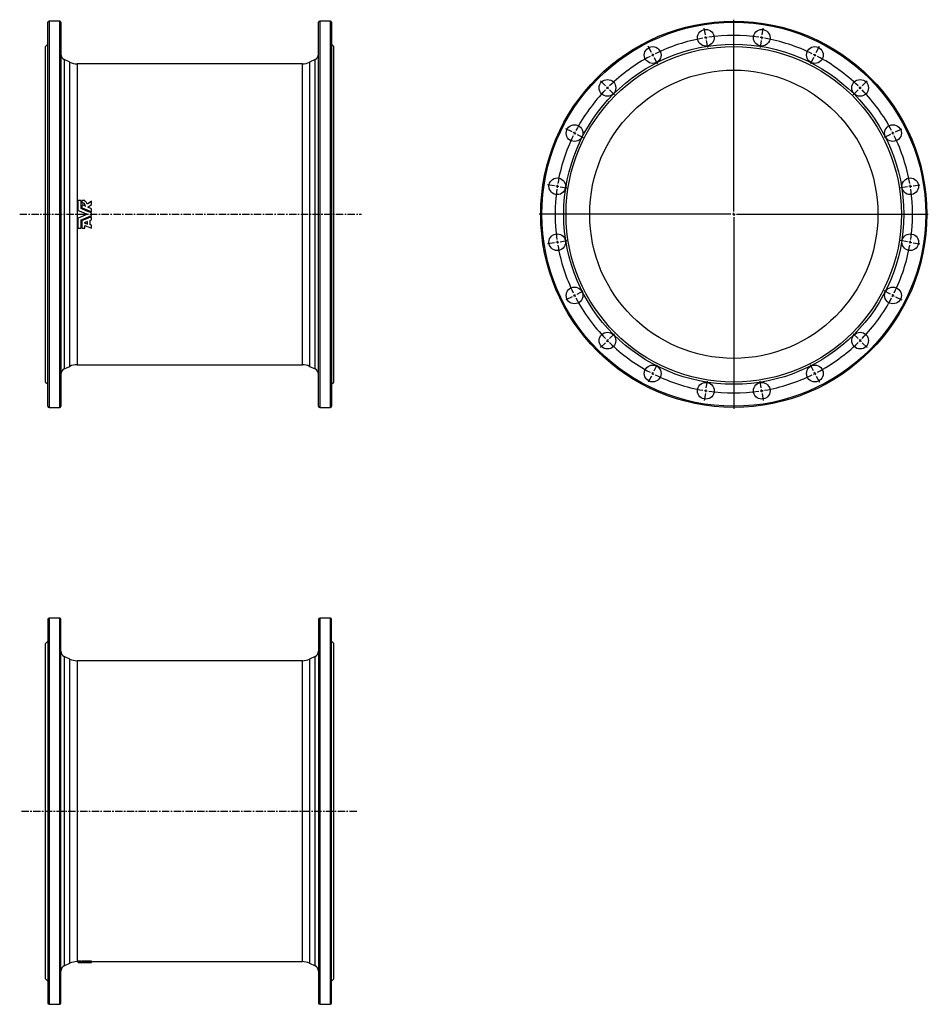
# Model space of a CAD drawing. Extents: x -216 to 1360, y -429 to 1279.
import ezdxf

# ---------------------------------------------------------------- set-up
doc = ezdxf.new("R2010")
doc.units = 0
doc.linetypes.add('CENTERX2', pattern=[20.32, 12.7, -2.54, 2.54, -2.54])
doc.layers.get('0').update_dxf_attribs({"linetype": 'CONTINUOUS'})
doc.layers.add('FORMAT', color=7, linetype='CONTINUOUS')

# ---------------------------------------------------------------- blocks, each defined once
blk = doc.blocks.new('SW_CENTERMARKSYMBOL_0')
at = {"layer": 'FORMAT', "color": 0}
for p, q in [((0, 5), (0, 337.5)), ((-5, 0), (-337.5, 0)), ((0, 0), (-2.5, 0)), ((0, 0), (0, 2.5)), ((0, 0), (0, -2.5)), ((0, 0), (2.5, 0)), ((5, 0), (337.5, 0)), ((0, -5), (0, -337.5))]:
    blk.add_line(p, q, dxfattribs=at)
blk = doc.blocks.new('SW_CENTERMARKSYMBOL_1')
at = {"layer": 'FORMAT', "color": 0}
for p, q in [((91.5, 34.9), (89.6, 46.8)), ((190, 34.9), (191.9, 46.8)), ((92.2, 30), (91.9, 32.4)), ((92.2, 30), (92.6, 27.5)), ((93, 25), (94.9, 13.2)), ((140.7, -271.2), (140.7, 32.5)), ((188.4, 25), (186.6, 13.2)), ((189.2, 30), (188.8, 27.5)), ((189.2, 30), (189.6, 32.4)), ((-2.3, 4.5), (-7.7, 15.1)), ((0, 0), (-1.1, 2.2)), ((0, 0), (1.1, -2.2)), ((281.5, 0), (280.3, -2.2)), ((281.5, 0), (282.6, 2.2)), ((283.7, 4.5), (289.2, 15.1)), ((2.3, -4.5), (7.7, -15.1)), ((279.2, -4.5), (273.8, -15.1)), ((-82, -53.5), (-90.5, -45)), ((363.5, -53.5), (372, -45)), ((-78.5, -57), (-80.2, -55.2)), ((-78.5, -57), (-76.7, -58.8)), ((-74.9, -60.5), (-66.4, -69)), ((356.4, -60.5), (347.9, -69)), ((359.9, -57), (358.2, -58.8)), ((359.9, -57), (361.7, -55.2)), ((-139.9, -133.2), (-150.6, -127.8)), ((-135.5, -135.5), (-137.7, -134.3)), ((-135.5, -135.5), (-133.2, -136.6)), ((416.9, -135.5), (414.7, -136.6)), ((416.9, -135.5), (419.2, -134.3)), ((421.4, -133.2), (432.1, -127.8)), ((-131, -137.7), (-120.3, -143.2)), ((412.5, -137.7), (401.8, -143.2)), ((-170.4, -226.9), (-182.2, -225.1)), ((-165.4, -227.7), (-167.9, -227.3)), ((-165.4, -227.7), (-163, -228.1)), ((-160.5, -228.5), (-148.7, -230.4)), ((442, -228.5), (430.1, -230.4)), ((446.9, -227.7), (444.5, -228.1)), ((446.9, -227.7), (449.4, -227.3)), ((451.9, -226.9), (463.7, -225.1)), ((135.7, -276.2), (-167.9, -276.2)), ((140.7, -276.2), (138.2, -276.2)), ((140.7, -276.2), (140.7, -273.7)), ((140.7, -276.2), (140.7, -278.7)), ((140.7, -276.2), (143.2, -276.2)), ((140.7, -281.2), (140.7, -584.9)), ((145.7, -276.2), (449.4, -276.2)), ((-165.4, -324.7), (-163, -324.3)), ((-160.5, -323.9), (-148.7, -322)), ((442, -323.9), (430.1, -322)), ((446.9, -324.7), (444.5, -324.3)), ((-170.4, -325.5), (-182.2, -327.4)), ((-165.4, -324.7), (-167.9, -325.1)), ((446.9, -324.7), (449.4, -325.1)), ((451.9, -325.5), (463.7, -327.4)), ((-131, -414.7), (-120.3, -409.2)), ((412.5, -414.7), (401.8, -409.2)), ((-139.9, -419.2), (-150.6, -424.7)), ((-135.5, -416.9), (-137.7, -418.1)), ((-135.5, -416.9), (-133.2, -415.8)), ((416.9, -416.9), (414.7, -415.8)), ((416.9, -416.9), (419.2, -418.1)), ((421.4, -419.2), (432.1, -424.7)), ((-78.5, -495.4), (-76.7, -493.6)), ((-74.9, -491.9), (-66.4, -483.4)), ((356.4, -491.9), (347.9, -483.4)), ((359.9, -495.4), (358.2, -493.6)), ((-82, -499), (-90.5, -507.4)), ((-78.5, -495.4), (-80.2, -497.2)), ((359.9, -495.4), (361.7, -497.2)), ((363.5, -499), (372, -507.4)), ((2.3, -548), (7.7, -537.3)), ((279.2, -548), (273.8, -537.3)), ((-2.3, -556.9), (-7.7, -567.6)), ((0, -552.4), (-1.1, -554.7)), ((0, -552.4), (1.1, -550.2)), ((281.5, -552.4), (280.3, -550.2)), ((281.5, -552.4), (282.6, -554.7)), ((283.7, -556.9), (289.2, -567.6)), ((92.2, -582.4), (92.6, -579.9)), ((93, -577.5), (94.9, -565.6)), ((188.4, -577.5), (186.6, -565.6)), ((189.2, -582.4), (188.8, -579.9)), ((91.5, -587.3), (89.6, -599.2)), ((92.2, -582.4), (91.9, -584.9)), ((189.2, -582.4), (189.6, -584.9)), ((190, -587.3), (191.9, -599.2))]:
    blk.add_line(p, q, dxfattribs=at)
for start, end in [(99.9241, 116.0759), (99, 99.4621), (98.5379, 99), (81.9241, 98.0759), (81, 81.4621), (80.5379, 81), (63.9241, 80.0759), (116.5379, 117), (63, 63.4621), (117.9241, 134.0759), (117, 117.4621), (62.5379, 63), (45.9241, 62.0759), (135.9241, 152.0759), (135, 135.4621), (134.5379, 135), (45, 45.4621), (44.5379, 45), (27.9241, 44.0759), (153, 153.4621), (152.5379, 153), (27, 27.4621), (26.5379, 27), (153.9241, 170.0759), (9.9241, 26.0759), (171.9241, 188.0759), (171, 171.4621), (170.5379, 171), (9, 9.4621), (8.5379, 9), (351.9241, 8.0759), (188.5379, 189), (351, 351.4621), (189, 189.4621), (189.9241, 206.0759), (333.9241, 350.0759), (350.5379, 351), (206.5379, 207), (207, 207.4621), (207.9241, 224.0759), (315.9241, 332.0759), (332.5379, 333), (333, 333.4621), (224.5379, 225), (315, 315.4621), (225, 225.4621), (225.9241, 242.0759), (297.9241, 314.0759), (314.5379, 315), (242.5379, 243), (243, 243.4621), (243.9241, 260.0759), (279.9241, 296.0759), (296.5379, 297), (297, 297.4621), (260.5379, 261), (261, 261.4621), (261.9241, 278.0759), (278.5379, 279), (279, 279.4621)]:
    blk.add_arc((140.7, -276.2), 310, start, end, dxfattribs=at)

msp = doc.modelspace()

# ---------------------------------------------------------------- linework, layer by layer
at = {"color": 7, "linetype": 'CONTINUOUS'}
for p, q in [((-167.4, 608.5), (-167.4, 1274.5)), ((-146.9, 1276.5), (-165.4, 1276.5)), ((-144.9, 1274.5), (-144.9, 941.5)), ((302.1, 608.5), (302.1, 1274.5)), ((322.6, 1276.5), (304.1, 1276.5)), ((324.6, 1274.5), (324.6, 941.5)), ((-167.4, 1236.5), (-171.4, 1232.5)), ((-171.4, 941.5), (-171.4, 1232.5)), ((328.6, 1232.5), (324.6, 1236.5)), ((328.6, 941.5), (328.6, 1232.5)), ((-129.5, 1205.3), (-139.1, 1209.8)), ((274, 1202.5), (-116.8, 1202.5)), ((296.3, 1209.8), (286.7, 1205.3)), ((-114.7, 948), (-114.7, 965.6)), ((-109.9, 965.6), (-114.7, 965.6)), ((-109.9, 951.3), (-109.9, 965.6)), ((-103.5, 965.6), (-108.1, 965.6)), ((-108.1, 961), (-108.1, 965.6)), ((-108.1, 961), (-108.1, 960.9)), ((-108.1, 952.5), (-108.1, 957.7)), ((-102.1, 955.3), (-108.1, 957.7)), ((-103.5, 964.2), (-103.5, 965.6)), ((-91.8, 964.4), (-99, 959)), ((-98.2, 953.6), (-91.8, 958.5)), ((-98.1, 953.6), (-91.8, 958.4)), ((-91.8, 958.5), (-91.8, 964.4)), ((-91.8, 958.5), (-91.8, 958.4)), ((-171.4, 650.5), (-171.4, 941.5)), ((-144.9, 941.5), (-144.9, 608.5)), ((-114.7, 948), (-98.7, 941.5)), ((-114.7, 948), (-98.7, 941.5)), ((-114.7, 948), (-114.7, 948)), ((-98.7, 941.5), (-114.7, 934.9)), ((-98.7, 941.5), (-114.7, 935)), ((-108.1, 952.5), (-91.8, 945.9)), ((-108.1, 952.5), (-91.8, 945.8)), ((-108.1, 952.5), (-108.1, 952.5)), ((-91.8, 951), (-98.2, 953.6)), ((-91.8, 945.9), (-91.8, 951)), ((-91.8, 945.9), (-91.8, 945.8)), ((-91.8, 939.1), (-91.8, 943.9)), ((324.6, 941.5), (324.6, 608.5)), ((328.6, 650.5), (328.6, 941.5)), ((-114.7, 935), (-114.7, 934.9)), ((-114.7, 917.4), (-114.7, 934.9)), ((-109.9, 917.4), (-109.9, 931.7)), ((-91.8, 937.1), (-108.1, 930.4)), ((-91.8, 937.1), (-108.1, 930.5)), ((-108.1, 930.5), (-108.1, 930.4)), ((-108.1, 917.4), (-108.1, 930.4)), ((-98.7, 929.1), (-104.3, 926.8)), ((-104.3, 926.8), (-98.7, 924.6)), ((-104.2, 926.9), (-98.7, 924.7)), ((-98.7, 924.6), (-98.7, 929.1)), ((-94.3, 930.9), (-91.8, 931.9)), ((-94.3, 923.4), (-94.3, 930.9)), ((-91.8, 922.6), (-94.3, 923.5)), ((-91.8, 922.5), (-94.3, 923.4)), ((-91.8, 937.1), (-91.8, 937.1)), ((-91.8, 931.9), (-91.8, 937.1)), ((-91.8, 922.6), (-91.8, 922.5)), ((-91.8, 917.4), (-91.8, 922.5)), ((-114.7, 917.4), (-109.9, 917.4)), ((-108.1, 917.4), (-103.5, 917.4)), ((-103.5, 917.4), (-103.5, 921.9)), ((-103.5, 921.9), (-91.8, 917.4)), ((-139.1, 673.2), (-129.5, 677.7)), ((-116.8, 680.5), (274, 680.5)), ((286.7, 677.7), (296.3, 673.2)), ((-171.4, 650.5), (-167.4, 646.5)), ((324.6, 646.5), (328.6, 650.5)), ((-165.4, 606.5), (-146.9, 606.5)), ((304.1, 606.5), (322.6, 606.5)), ((-167.4, 239.1), (-167.4, -426.9)), ((-146.9, 241.1), (-165.4, 241.1)), ((-144.9, -426.9), (-144.9, 239.1)), ((302.1, 239.1), (302.1, -426.9)), ((322.6, 241.1), (304.1, 241.1)), ((324.6, -426.9), (324.6, 239.1)), ((-167.4, 201.1), (-171.4, 197.1)), ((-171.4, -384.9), (-171.4, 197.1)), ((328.6, 197.1), (324.6, 201.1)), ((328.6, -384.9), (328.6, 197.1)), ((-129.5, 169.9), (-139.1, 174.4)), ((296.3, 174.4), (286.7, 169.9)), ((274, 167.1), (-116.8, 167.1)), ((-139.1, -362.2), (-129.5, -357.7)), ((-116.8, -354.9), (-114.7, -354.9)), ((-109.9, -353.8), (-114.7, -353.8)), ((-114.7, -353.8), (-114.7, -355.3)), ((-109.9, -355.3), (-114.7, -355.3)), ((-114.7, -356.3), (-114.7, -355.3)), ((-114.7, -356.3), (-98.7, -356.4)), ((-109.9, -353.8), (-109.9, -355.3)), ((-108.1, -354.7), (-109.9, -354.7)), ((-109.9, -356.2), (-109.9, -355.3)), ((-103.5, -353.8), (-108.1, -353.8)), ((-108.1, -355.3), (-108.1, -353.8)), ((-103.5, -355.3), (-108.1, -355.3)), ((-108.1, -355.6), (-108.1, -355.3)), ((-108.1, -355.9), (-108.1, -355.6)), ((-108.1, -356.1), (-108.1, -355.9)), ((-102.1, -356), (-108.1, -355.9)), ((-108.1, -356.1), (-91.8, -356.3)), ((-103.5, -355.3), (-103.5, -353.8)), ((-103.5, -355.4), (-103.5, -355.3)), ((-91.8, -353.9), (-99, -354.3)), ((-99, -355.8), (-99, -354.3)), ((-91.8, -355.4), (-99, -355.8)), ((-98.7, -356.4), (-91.8, -356.4)), ((-98.2, -356.1), (-91.8, -355.8)), ((-91.8, -356.2), (-98.2, -356.1)), ((-91.8, -355.4), (-91.8, -353.9)), ((-91.8, -354.9), (274, -354.9)), ((-91.8, -355.8), (-91.8, -355.4)), ((-91.8, -356.2), (-91.8, -355.8)), ((-91.8, -356.3), (-91.8, -356.2)), ((-91.8, -356.3), (-91.8, -356.4)), ((-91.8, -356.4), (-91.8, -356.4)), ((286.7, -357.7), (296.3, -362.2)), ((-171.4, -384.9), (-167.4, -388.9)), ((324.6, -388.9), (328.6, -384.9)), ((-165.4, -428.9), (-146.9, -428.9)), ((304.1, -428.9), (322.6, -428.9))]:
    msp.add_line(p, q, dxfattribs=at)
at = {"color": 8, "linetype": 'CONTINUOUS'}
for p, q in [((-165.4, 1276.5), (-165.4, 606.5)), ((-146.9, 941.5), (-146.9, 1276.5)), ((304.1, 1276.5), (304.1, 606.5)), ((322.6, 941.5), (322.6, 1276.5)), ((-139.1, 1209.8), (-139.1, 941.5)), ((-129.5, 941.5), (-129.5, 1205.3)), ((-116.8, 1202.5), (-116.8, 941.5)), ((274, 941.5), (274, 1202.5)), ((286.7, 1205.3), (286.7, 677.7)), ((296.3, 673.2), (296.3, 1209.8)), ((-146.9, 606.5), (-146.9, 941.5)), ((-139.1, 941.5), (-139.1, 673.2)), ((-129.5, 677.7), (-129.5, 941.5)), ((-116.8, 941.5), (-116.8, 680.5)), ((274, 680.5), (274, 941.5)), ((322.6, 606.5), (322.6, 941.5)), ((-165.4, 241.1), (-165.4, -428.9)), ((-146.9, -428.9), (-146.9, 241.1)), ((304.1, 241.1), (304.1, -428.9)), ((322.6, -428.9), (322.6, 241.1)), ((-139.1, 174.4), (-139.1, -362.2)), ((296.3, -362.2), (296.3, 174.4)), ((-129.5, -357.7), (-129.5, 169.9)), ((-116.8, 167.1), (-116.8, -354.9)), ((274, -354.9), (274, 167.1)), ((286.7, 169.9), (286.7, -357.7))]:
    msp.add_line(p, q, dxfattribs=at)
at = {"color": 7, "linetype": 'CONTINUOUS', "flags": 128}
for points in [[(-91.8, 943.9), (-100.9, 947.6), (-109.9, 951.3)], [(-109.9, 931.7), (-100.9, 935.4), (-91.8, 939.1)], [(-91.8, -356.4), (-100.9, -356.3), (-109.9, -356.2)]]:
    msp.add_lwpolyline(points, dxfattribs=at)
at = {"color": 7, "linetype": 'CONTINUOUS'}
for centre, radius in [((1022.5, 941.5), 335), ((974, 1247.7), 14.5), ((1071, 1247.7), 14.5), ((1022.5, 941.5), 295), ((1022.5, 941.5), 291), ((881.8, 1217.7), 14.5), ((1163.2, 1217.7), 14.5), ((1022.5, 941.5), 250), ((803.3, 1160.7), 14.5), ((1241.7, 1160.7), 14.5), ((746.3, 1082.2), 14.5), ((1298.7, 1082.2), 14.5), ((716.3, 990), 14.5), ((1328.7, 990), 14.5), ((716.3, 893), 14.5), ((1328.7, 893), 14.5), ((746.3, 800.7), 14.5), ((1298.7, 800.7), 14.5), ((803.3, 722.3), 14.5), ((1241.7, 722.3), 14.5), ((881.8, 665.3), 14.5), ((1163.2, 665.3), 14.5), ((974, 635.3), 14.5), ((1071, 635.3), 14.5)]:
    msp.add_circle(centre, radius, dxfattribs=at)
at = {"color": 8, "linetype": 'CONTINUOUS'}
msp.add_circle((1022.5, 941.5), 333, dxfattribs=at)
at = {"color": 7, "linetype": 'CONTINUOUS'}
for centre, radius, start, end in [((-165.4, 1274.5), 2, 90, 180), ((-146.9, 1274.5), 2, 0, 90), ((304.1, 1274.5), 2, 90, 180), ((322.6, 1274.5), 2, 0, 90), ((-134.9, 1218.9), 10, 180, 245), ((292.1, 1218.9), 10, 295, 0), ((-116.8, 1232.5), 30, 245, 270), ((274, 1232.5), 30, 270, 295), ((-108.1, 955), 5.97, 2.0772, 89.7635), ((-108.1, 955), 5.94, 2.9539, 89.9677), ((-106.1, 957.5), 7.2, 11.8775, 69.0319), ((-134.9, 664.1), 10, 115, 180), ((-116.8, 650.5), 30, 90, 115), ((274, 650.5), 30, 65, 90), ((292.1, 664.1), 10, 0, 65), ((-165.4, 608.5), 2, 180, 270), ((-146.9, 608.5), 2, 270, 0), ((304.1, 608.5), 2, 180, 270), ((322.6, 608.5), 2, 270, 0), ((-165.4, 239.1), 2, 90, 180), ((-146.9, 239.1), 2, 0, 90), ((304.1, 239.1), 2, 90, 180), ((322.6, 239.1), 2, 0, 90), ((-134.9, 183.5), 10, 180, 245), ((292.1, 183.5), 10, 295, 0), ((-116.8, 197.1), 30, 245, 270), ((274, 197.1), 30, 270, 295), ((-116.8, -384.9), 30, 90, 115), ((-106.8, -383.4), 27.8, 80.3254, 92.6314), ((-103.6, -379.8), 25.9, 79.9012, 89.8598), ((-103.6, -381.1), 25.7, 79.849, 89.8536), ((274, -384.9), 30, 65, 90), ((-134.9, -371.2), 10, 115, 180), ((292.1, -371.2), 10, 0, 65), ((-165.4, -426.9), 2, 180, 270), ((-146.9, -426.9), 2, 270, 0), ((304.1, -426.9), 2, 180, 270), ((322.6, -426.9), 2, 270, 0)]:
    msp.add_arc(centre, radius, start, end, dxfattribs=at)
at = {"layer": 'FORMAT', "linetype": 'CENTERX2'}
for p, q in [((-216.4, 941.5), (376.8, 941.5)), ((-213.3, -93.9), (370.7, -93.9))]:
    msp.add_line(p, q, dxfattribs=at)

# ---------------------------------------------------------------- block references
at = {"layer": 'FORMAT'}
for name, p in [('SW_CENTERMARKSYMBOL_0', (1022.5, 941.5)), ('SW_CENTERMARKSYMBOL_1', (881.8, 1217.7))]:
    msp.add_blockref(name, p, dxfattribs=at)

doc.saveas('drawing.dxf')
